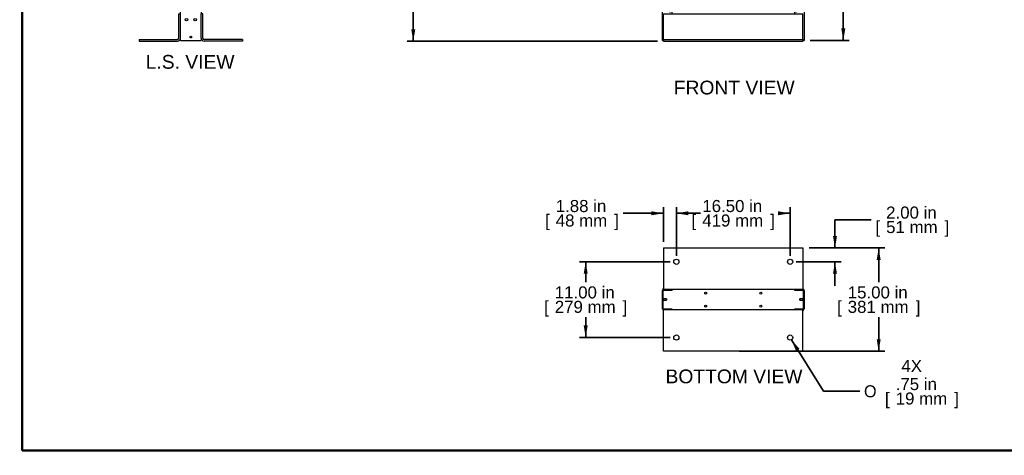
# Model space of a CAD drawing. Header units: inches. Extents: x 0 to 253, y 0 to 187.
# Tile 1 of 17: x 0 to 143, y 0 to 63. Entities that reach past the tile are written whole.
import ezdxf
from ezdxf import colors
from ezdxf.entities.mleader import LeaderData, LeaderLine
from ezdxf.enums import TextEntityAlignment as Align
from ezdxf.lldxf.tags import DXFTag
from ezdxf.math import Vec2, Vec3

# ---------------------------------------------------------------- set-up
doc = ezdxf.new("R2010")
doc.units = ezdxf.units.IN
doc.header["$MEASUREMENT"] = 0
for name, color, linetype in [('COM56849-3', 7, 'Continuous'), ('COM56974', 7, 'Continuous'), ('COM57034-2', 7, 'Continuous'), ('Default', 7, 'Continuous'), ('STD26020', 7, 'Continuous')]:
    doc.layers.add(name, color=color, linetype=linetype)
doc.styles.add('SEACAD_Arial', font='arial.ttf')
doc.styles.add('SEACAD_Solid_Edge_ANSI1_Symbols', font='txt')
tags = doc.linetypes.add('HIDDEN2', pattern=[0.1875, 0.125, -0.0625]).pattern_tags.tags
tags[6:7] = [DXFTag(74, 4), DXFTag(75, 0), DXFTag(340, '0'), DXFTag(46, 0.0), DXFTag(50, 0.0), DXFTag(44, 0.0), DXFTag(45, 0.0)]
tags[4:5] = [DXFTag(74, 4), DXFTag(75, 0), DXFTag(340, '0'), DXFTag(46, 0.0), DXFTag(50, 0.0), DXFTag(44, 0.0), DXFTag(45, 0.0)]
doc.dimstyles.new('WEB', dxfattribs={"dimtxt": 1.75, "dimasz": 1.75, "dimexe": 0.875, "dimexo": 0.875, "dimgap": 0.4375, "dimtad": 0, "dimtih": 1, "dimtoh": 1, "dimzin": 4, "dimdsep": 46, "dimtxsty": 'SEACAD_Arial', "dimblk1": '_SE_FILLED', "dimblk2": '_SE_FILLED', "dimsah": 1, "dimcen": 0.875, "dimadec": 0, "dimazin": 0, "dimtfac": 0.8, "dimtdec": 0, "dimtofl": 0, "dimtmove": 0, "dimatfit": 3, "dimfxl": 1, "dimtolj": 1, "dimtzin": 4, "dimarcsym": 0})

# ---------------------------------------------------------------- blocks, each defined once
blk = doc.blocks.new('SE')
at = {"layer": 'COM56849-3', "color": 7, "linetype": 'Continuous', "lineweight": 25}
for p, q in [((93.38, 64.12), (113.63, 64.12)), ((93.38, 60.56), (93.38, 64.12)), ((113.63, 60.56), (113.63, 64.12)), ((93.38, 60.37), (93.38, 60.56)), ((93.38, 60.37), (113.63, 60.37)), ((93.38, 60.37), (93.38, 60.12)), ((93.38, 60.12), (113.63, 60.12)), ((113.63, 60.37), (113.63, 60.56)), ((113.63, 60.37), (113.63, 60.12))]:
    blk.add_line(p, q, dxfattribs=at)
at = {"layer": 'COM56974', "color": 7, "linetype": 'Continuous', "lineweight": 25}
for p, q in [((93.35, 129.22), (93.35, 129.07)), ((93.35, 129.22), (113.66, 129.22)), ((93.35, 129.07), (93.35, 127.25)), ((113.66, 129.22), (113.66, 129.07)), ((113.66, 129.07), (113.66, 127.25)), ((93.35, 127.25), (113.66, 127.25))]:
    blk.add_line(p, q, dxfattribs=at)
at = {"layer": 'COM57034-2', "color": 7, "linetype": 'Continuous', "lineweight": 25}
for p, q in [((93.23, 60.22), (93.23, 129.09)), ((93.35, 129.09), (93.23, 129.09)), ((113.79, 129.09), (113.66, 129.09)), ((113.79, 129.09), (113.79, 60.22)), ((94.63, 64.12), (94.63, 127.25)), ((112.38, 127.25), (112.38, 64.12)), ((93.82, 125.42), (93.82, 125.45)), ((93.82, 125.45), (94.07, 125.45)), ((94.07, 125.42), (93.82, 125.42)), ((94.07, 125.45), (94.07, 125.42)), ((113.19, 125.45), (112.94, 125.45)), ((112.94, 125.45), (112.94, 125.42)), ((112.94, 125.42), (113.19, 125.42)), ((113.19, 125.42), (113.19, 125.45)), ((93.82, 123.67), (93.82, 123.7)), ((93.82, 123.7), (94.07, 123.7)), ((94.07, 123.67), (93.82, 123.67)), ((94.07, 123.7), (94.07, 123.67)), ((113.19, 123.7), (112.94, 123.7)), ((112.94, 123.7), (112.94, 123.67)), ((112.94, 123.67), (113.19, 123.67)), ((113.19, 123.67), (113.19, 123.7)), ((93.82, 121.92), (93.82, 121.95)), ((93.82, 121.95), (94.07, 121.95)), ((94.07, 121.92), (93.82, 121.92)), ((94.07, 121.95), (94.07, 121.92)), ((113.19, 121.95), (112.94, 121.95)), ((112.94, 121.95), (112.94, 121.92)), ((112.94, 121.92), (113.19, 121.92)), ((113.19, 121.92), (113.19, 121.95)), ((93.82, 120.17), (93.82, 120.2)), ((93.82, 120.2), (94.07, 120.2)), ((94.07, 120.17), (93.82, 120.17)), ((94.07, 120.2), (94.07, 120.17)), ((113.19, 120.2), (112.94, 120.2)), ((112.94, 120.2), (112.94, 120.17)), ((112.94, 120.17), (113.19, 120.17)), ((113.19, 120.17), (113.19, 120.2)), ((93.82, 118.42), (93.82, 118.45)), ((93.82, 118.45), (94.07, 118.45)), ((94.07, 118.42), (93.82, 118.42)), ((94.07, 118.45), (94.07, 118.42)), ((113.19, 118.45), (112.94, 118.45)), ((112.94, 118.45), (112.94, 118.42)), ((112.94, 118.42), (113.19, 118.42)), ((113.19, 118.42), (113.19, 118.45)), ((93.82, 116.67), (93.82, 116.7)), ((93.82, 116.7), (94.07, 116.7)), ((94.07, 116.67), (93.82, 116.67)), ((94.07, 116.7), (94.07, 116.67)), ((113.19, 116.7), (112.94, 116.7)), ((112.94, 116.7), (112.94, 116.67)), ((112.94, 116.67), (113.19, 116.67)), ((113.19, 116.67), (113.19, 116.7)), ((93.82, 114.92), (93.82, 114.95)), ((93.82, 114.95), (94.07, 114.95)), ((94.07, 114.92), (93.82, 114.92)), ((94.07, 114.95), (94.07, 114.92)), ((113.19, 114.95), (112.94, 114.95)), ((112.94, 114.95), (112.94, 114.92)), ((112.94, 114.92), (113.19, 114.92)), ((113.19, 114.92), (113.19, 114.95)), ((93.82, 113.17), (93.82, 113.2)), ((93.82, 113.2), (94.07, 113.2)), ((94.07, 113.17), (93.82, 113.17)), ((94.07, 113.2), (94.07, 113.17)), ((113.19, 113.2), (112.94, 113.2)), ((112.94, 113.2), (112.94, 113.17)), ((112.94, 113.17), (113.19, 113.17)), ((113.19, 113.17), (113.19, 113.2)), ((93.82, 111.42), (93.82, 111.45)), ((93.82, 111.45), (94.07, 111.45)), ((94.07, 111.42), (93.82, 111.42)), ((94.07, 111.45), (94.07, 111.42)), ((113.19, 111.45), (112.94, 111.45)), ((112.94, 111.45), (112.94, 111.42)), ((112.94, 111.42), (113.19, 111.42)), ((113.19, 111.42), (113.19, 111.45)), ((93.82, 109.67), (93.82, 109.7)), ((93.82, 109.7), (94.07, 109.7)), ((94.07, 109.67), (93.82, 109.67)), ((94.07, 109.7), (94.07, 109.67)), ((113.19, 109.7), (112.94, 109.7)), ((112.94, 109.7), (112.94, 109.67)), ((112.94, 109.67), (113.19, 109.67)), ((113.19, 109.67), (113.19, 109.7)), ((93.82, 107.92), (93.82, 107.95)), ((93.82, 107.95), (94.07, 107.95)), ((94.07, 107.92), (93.82, 107.92)), ((94.07, 107.95), (94.07, 107.92)), ((113.19, 107.95), (112.94, 107.95)), ((112.94, 107.95), (112.94, 107.92)), ((112.94, 107.92), (113.19, 107.92)), ((113.19, 107.92), (113.19, 107.95)), ((93.82, 106.17), (93.82, 106.2)), ((93.82, 106.2), (94.07, 106.2)), ((94.07, 106.17), (93.82, 106.17)), ((94.07, 106.2), (94.07, 106.17)), ((113.19, 106.2), (112.94, 106.2)), ((112.94, 106.2), (112.94, 106.17)), ((112.94, 106.17), (113.19, 106.17)), ((113.19, 106.17), (113.19, 106.2)), ((93.82, 104.42), (93.82, 104.45)), ((93.82, 104.45), (94.07, 104.45)), ((94.07, 104.42), (93.82, 104.42)), ((94.07, 104.45), (94.07, 104.42)), ((113.19, 104.45), (112.94, 104.45)), ((112.94, 104.45), (112.94, 104.42)), ((112.94, 104.42), (113.19, 104.42)), ((113.19, 104.42), (113.19, 104.45)), ((93.82, 102.67), (93.82, 102.7)), ((93.82, 102.7), (94.07, 102.7)), ((94.07, 102.67), (93.82, 102.67)), ((94.07, 102.7), (94.07, 102.67)), ((113.19, 102.7), (112.94, 102.7)), ((112.94, 102.7), (112.94, 102.67)), ((112.94, 102.67), (113.19, 102.67)), ((113.19, 102.67), (113.19, 102.7)), ((93.82, 100.92), (93.82, 100.95)), ((93.82, 100.95), (94.07, 100.95)), ((94.07, 100.92), (93.82, 100.92)), ((94.07, 100.95), (94.07, 100.92)), ((113.19, 100.95), (112.94, 100.95)), ((112.94, 100.95), (112.94, 100.92)), ((112.94, 100.92), (113.19, 100.92)), ((113.19, 100.92), (113.19, 100.95)), ((93.82, 99.17), (93.82, 99.2)), ((93.82, 99.2), (94.07, 99.2)), ((94.07, 99.17), (93.82, 99.17)), ((94.07, 99.2), (94.07, 99.17)), ((113.19, 99.2), (112.94, 99.2)), ((112.94, 99.2), (112.94, 99.17)), ((112.94, 99.17), (113.19, 99.17)), ((113.19, 99.17), (113.19, 99.2)), ((93.82, 97.42), (93.82, 97.45)), ((93.82, 97.45), (94.07, 97.45)), ((94.07, 97.42), (93.82, 97.42)), ((94.07, 97.45), (94.07, 97.42)), ((113.19, 97.45), (112.94, 97.45)), ((112.94, 97.45), (112.94, 97.42)), ((112.94, 97.42), (113.19, 97.42)), ((113.19, 97.42), (113.19, 97.45)), ((93.82, 95.67), (93.82, 95.7)), ((93.82, 95.7), (94.07, 95.7)), ((94.07, 95.7), (94.07, 95.67)), ((113.19, 95.7), (112.94, 95.7)), ((112.94, 95.7), (112.94, 95.67)), ((113.19, 95.67), (113.19, 95.7)), ((94.07, 95.67), (93.82, 95.67)), ((112.94, 95.67), (113.19, 95.67)), ((93.82, 93.92), (93.82, 93.95)), ((93.82, 93.95), (94.07, 93.95)), ((94.07, 93.92), (93.82, 93.92)), ((94.07, 93.95), (94.07, 93.92)), ((113.19, 93.95), (112.94, 93.95)), ((112.94, 93.95), (112.94, 93.92)), ((112.94, 93.92), (113.19, 93.92)), ((113.19, 93.92), (113.19, 93.95)), ((93.82, 92.17), (93.82, 92.2)), ((93.82, 92.2), (94.07, 92.2)), ((94.07, 92.17), (93.82, 92.17)), ((94.07, 92.2), (94.07, 92.17)), ((113.19, 92.2), (112.94, 92.2)), ((112.94, 92.2), (112.94, 92.17)), ((112.94, 92.17), (113.19, 92.17)), ((113.19, 92.17), (113.19, 92.2)), ((93.82, 90.42), (93.82, 90.45)), ((93.82, 90.45), (94.07, 90.45)), ((94.07, 90.42), (93.82, 90.42)), ((94.07, 90.45), (94.07, 90.42)), ((113.19, 90.45), (112.94, 90.45)), ((112.94, 90.45), (112.94, 90.42)), ((112.94, 90.42), (113.19, 90.42)), ((113.19, 90.42), (113.19, 90.45)), ((93.82, 88.67), (93.82, 88.7)), ((93.82, 88.7), (94.07, 88.7)), ((94.07, 88.67), (93.82, 88.67)), ((94.07, 88.7), (94.07, 88.67)), ((113.19, 88.7), (112.94, 88.7)), ((112.94, 88.7), (112.94, 88.67)), ((112.94, 88.67), (113.19, 88.67)), ((113.19, 88.67), (113.19, 88.7)), ((93.82, 86.92), (93.82, 86.95)), ((93.82, 86.95), (94.07, 86.95)), ((94.07, 86.92), (93.82, 86.92)), ((94.07, 86.95), (94.07, 86.92)), ((113.19, 86.95), (112.94, 86.95)), ((112.94, 86.95), (112.94, 86.92)), ((112.94, 86.92), (113.19, 86.92)), ((113.19, 86.92), (113.19, 86.95)), ((93.82, 85.17), (93.82, 85.2)), ((93.82, 85.2), (94.07, 85.2)), ((94.07, 85.17), (93.82, 85.17)), ((94.07, 85.2), (94.07, 85.17)), ((113.19, 85.2), (112.94, 85.2)), ((112.94, 85.2), (112.94, 85.17)), ((112.94, 85.17), (113.19, 85.17)), ((113.19, 85.17), (113.19, 85.2)), ((93.82, 83.42), (93.82, 83.45)), ((93.82, 83.45), (94.07, 83.45)), ((94.07, 83.42), (93.82, 83.42)), ((94.07, 83.45), (94.07, 83.42)), ((113.19, 83.45), (112.94, 83.45)), ((112.94, 83.45), (112.94, 83.42)), ((112.94, 83.42), (113.19, 83.42)), ((113.19, 83.42), (113.19, 83.45)), ((93.82, 81.67), (93.82, 81.7)), ((93.82, 81.7), (94.07, 81.7)), ((94.07, 81.67), (93.82, 81.67)), ((94.07, 81.7), (94.07, 81.67)), ((113.19, 81.7), (112.94, 81.7)), ((112.94, 81.7), (112.94, 81.67)), ((112.94, 81.67), (113.19, 81.67)), ((113.19, 81.67), (113.19, 81.7)), ((93.82, 79.92), (93.82, 79.95)), ((93.82, 79.95), (94.07, 79.95)), ((94.07, 79.92), (93.82, 79.92)), ((94.07, 79.95), (94.07, 79.92)), ((113.19, 79.95), (112.94, 79.95)), ((112.94, 79.95), (112.94, 79.92)), ((112.94, 79.92), (113.19, 79.92)), ((113.19, 79.92), (113.19, 79.95)), ((93.82, 78.17), (93.82, 78.2)), ((93.82, 78.2), (94.07, 78.2)), ((94.07, 78.17), (93.82, 78.17)), ((94.07, 78.2), (94.07, 78.17)), ((113.19, 78.2), (112.94, 78.2)), ((112.94, 78.2), (112.94, 78.17)), ((112.94, 78.17), (113.19, 78.17)), ((113.19, 78.17), (113.19, 78.2)), ((93.82, 76.42), (93.82, 76.45)), ((93.82, 76.45), (94.07, 76.45)), ((94.07, 76.42), (93.82, 76.42)), ((94.07, 76.45), (94.07, 76.42)), ((113.19, 76.45), (112.94, 76.45)), ((112.94, 76.45), (112.94, 76.42)), ((112.94, 76.42), (113.19, 76.42)), ((113.19, 76.42), (113.19, 76.45)), ((93.82, 74.67), (93.82, 74.7)), ((93.82, 74.7), (94.07, 74.7)), ((94.07, 74.67), (93.82, 74.67)), ((94.07, 74.7), (94.07, 74.67)), ((113.19, 74.7), (112.94, 74.7)), ((112.94, 74.7), (112.94, 74.67)), ((112.94, 74.67), (113.19, 74.67)), ((113.19, 74.67), (113.19, 74.7)), ((93.82, 72.92), (93.82, 72.95)), ((93.82, 72.95), (94.07, 72.95)), ((94.07, 72.92), (93.82, 72.92)), ((94.07, 72.95), (94.07, 72.92)), ((113.19, 72.95), (112.94, 72.95)), ((112.94, 72.95), (112.94, 72.92)), ((112.94, 72.92), (113.19, 72.92)), ((113.19, 72.92), (113.19, 72.95)), ((93.82, 71.17), (93.82, 71.2)), ((93.82, 71.2), (94.07, 71.2)), ((94.07, 71.17), (93.82, 71.17)), ((94.07, 71.2), (94.07, 71.17)), ((113.19, 71.2), (112.94, 71.2)), ((112.94, 71.2), (112.94, 71.17)), ((112.94, 71.17), (113.19, 71.17)), ((113.19, 71.17), (113.19, 71.2)), ((93.82, 69.42), (93.82, 69.45)), ((93.82, 69.45), (94.07, 69.45)), ((94.07, 69.42), (93.82, 69.42)), ((94.07, 69.45), (94.07, 69.42)), ((113.19, 69.45), (112.94, 69.45)), ((112.94, 69.45), (112.94, 69.42)), ((112.94, 69.42), (113.19, 69.42)), ((113.19, 69.42), (113.19, 69.45)), ((93.82, 67.67), (93.82, 67.7)), ((93.82, 67.7), (94.07, 67.7)), ((94.07, 67.67), (93.82, 67.67)), ((94.07, 67.7), (94.07, 67.67)), ((113.19, 67.7), (112.94, 67.7)), ((112.94, 67.7), (112.94, 67.67)), ((112.94, 67.67), (113.19, 67.67)), ((113.19, 67.67), (113.19, 67.7)), ((93.82, 65.92), (93.82, 65.95)), ((93.82, 65.95), (94.07, 65.95)), ((94.07, 65.92), (93.82, 65.92)), ((94.07, 65.95), (94.07, 65.92)), ((113.19, 65.95), (112.94, 65.95)), ((112.94, 65.95), (112.94, 65.92)), ((112.94, 65.92), (113.19, 65.92)), ((113.19, 65.92), (113.19, 65.95)), ((93.23, 60.22), (93.38, 60.22)), ((113.63, 60.22), (113.79, 60.22))]:
    blk.add_line(p, q, dxfattribs=at)
for centre in [(94.35, 126.94), (94.35, 126.31), (94.35, 125.69), (112.66, 126.94), (112.66, 126.31), (112.66, 125.69), (94.35, 125.19), (94.35, 124.56), (112.66, 125.19), (112.66, 124.56), (94.35, 123.94), (94.35, 123.44), (94.35, 122.81), (112.66, 123.94), (112.66, 123.44), (112.66, 122.81), (94.35, 122.19), (94.35, 121.69), (112.66, 122.19), (112.66, 121.69), (94.35, 121.06), (94.35, 120.44), (94.35, 119.94), (112.66, 121.06), (112.66, 120.44), (112.66, 119.94), (94.35, 119.31), (94.35, 118.69), (112.66, 119.31), (112.66, 118.69), (94.35, 118.19), (94.35, 117.56), (112.66, 118.19), (112.66, 117.56), (94.35, 116.94), (94.35, 116.44), (94.35, 115.81), (112.66, 116.94), (112.66, 116.44), (112.66, 115.81), (94.35, 115.19), (94.35, 114.69), (112.66, 115.19), (112.66, 114.69), (94.35, 114.06), (94.35, 113.44), (94.35, 112.94), (112.66, 114.06), (112.66, 113.44), (112.66, 112.94), (94.35, 112.31), (94.35, 111.69), (112.66, 112.31), (112.66, 111.69), (94.35, 111.19), (94.35, 110.56), (94.35, 109.94), (112.66, 111.19), (112.66, 110.56), (112.66, 109.94), (94.35, 109.44), (94.35, 108.81), (112.66, 109.44), (112.66, 108.81), (94.35, 108.19), (94.35, 107.69), (94.35, 107.06), (112.66, 108.19), (112.66, 107.69), (112.66, 107.06), (94.35, 106.44), (94.35, 105.94), (112.66, 106.44), (112.66, 105.94), (94.35, 105.31), (94.35, 104.69), (94.35, 104.19), (112.66, 105.31), (112.66, 104.69), (112.66, 104.19), (94.35, 103.56), (94.35, 102.94), (112.66, 103.56), (112.66, 102.94), (94.35, 102.44), (94.35, 101.81), (112.66, 102.44), (112.66, 101.81), (94.35, 101.19), (94.35, 100.69), (94.35, 100.06), (112.66, 101.19), (112.66, 100.69), (112.66, 100.06), (94.35, 99.44), (94.35, 98.94), (112.66, 99.44), (112.66, 98.94), (94.35, 98.31), (94.35, 97.69), (94.35, 97.19), (112.66, 98.31), (112.66, 97.69), (112.66, 97.19), (94.35, 96.56), (94.35, 95.94), (112.66, 96.56), (112.66, 95.94), (94.35, 95.44), (94.35, 94.81), (94.35, 94.19), (112.66, 95.44), (112.66, 94.81), (112.66, 94.19), (94.35, 93.69), (94.35, 93.06), (112.66, 93.69), (112.66, 93.06), (94.35, 92.44), (94.35, 91.94), (112.66, 92.44), (112.66, 91.94), (94.35, 91.31), (94.35, 90.69), (94.35, 90.19), (112.66, 91.31), (112.66, 90.69), (112.66, 90.19), (94.35, 89.56), (94.35, 88.94), (112.66, 89.56), (112.66, 88.94), (94.35, 88.44), (94.35, 87.81), (94.35, 87.19), (112.66, 88.44), (112.66, 87.81), (112.66, 87.19), (94.35, 86.69), (94.35, 86.06), (112.66, 86.69), (112.66, 86.06), (94.35, 85.44), (94.35, 84.94), (94.35, 84.31), (112.66, 85.44), (112.66, 84.94), (112.66, 84.31), (94.35, 83.69), (94.35, 83.19), (112.66, 83.69), (112.66, 83.19), (94.35, 82.56), (94.35, 81.94), (94.35, 81.44), (112.66, 82.56), (112.66, 81.94), (112.66, 81.44), (94.35, 80.81), (94.35, 80.19), (112.66, 80.81), (112.66, 80.19), (94.35, 79.69), (94.35, 79.06), (112.66, 79.69), (112.66, 79.06), (94.35, 78.44), (94.35, 77.94), (94.35, 77.31), (112.66, 78.44), (112.66, 77.94), (112.66, 77.31), (94.35, 76.69), (94.35, 76.19), (112.66, 76.69), (112.66, 76.19), (94.35, 75.56), (94.35, 74.94), (94.35, 74.44), (112.66, 75.56), (112.66, 74.94), (112.66, 74.44), (94.35, 73.81), (94.35, 73.19), (112.66, 73.81), (112.66, 73.19), (94.35, 72.69), (94.35, 72.06), (94.35, 71.44), (112.66, 72.69), (112.66, 72.06), (112.66, 71.44), (94.35, 70.94), (94.35, 70.31), (112.66, 70.94), (112.66, 70.31), (94.35, 69.69), (94.35, 69.19), (94.35, 68.56), (112.66, 69.69), (112.66, 69.19), (112.66, 68.56), (94.35, 67.94), (94.35, 67.44), (112.66, 67.94), (112.66, 67.44), (94.35, 66.81), (94.35, 66.19), (94.35, 65.69), (112.66, 66.81), (112.66, 66.19), (112.66, 65.69), (94.35, 65.06), (94.35, 64.44), (112.66, 65.06), (112.66, 64.44)]:
    blk.add_circle(centre, 0.0885, dxfattribs=at)
at = {"layer": 'STD26020', "color": 7, "linetype": 'HIDDEN2', "lineweight": 15}
for p, q in [((93.35, 112.72), (93.35, 112.47)), ((93.38, 112.72), (93.35, 112.72)), ((93.35, 112.47), (93.38, 112.47)), ((93.35, 112.09), (93.35, 111.84)), ((93.38, 112.09), (93.35, 112.09)), ((93.35, 111.84), (93.38, 111.84)), ((93.38, 112.72), (93.38, 112.47)), ((93.82, 112.69), (93.38, 112.69)), ((93.38, 112.5), (93.82, 112.5)), ((93.38, 112.09), (93.38, 111.84)), ((93.82, 112.06), (93.38, 112.06)), ((93.38, 111.87), (93.82, 111.87)), ((93.82, 112.69), (93.82, 112.5)), ((93.85, 112.66), (93.82, 112.69)), ((93.82, 112.5), (93.85, 112.53)), ((93.82, 112.06), (93.82, 111.87)), ((93.85, 112.03), (93.82, 112.06)), ((93.82, 111.87), (93.85, 111.9)), ((93.85, 112.66), (93.85, 112.53)), ((93.85, 112.03), (93.85, 111.9)), ((113.19, 77.44), (113.16, 77.41)), ((113.16, 77.41), (113.16, 77.28)), ((113.16, 77.28), (113.19, 77.25)), ((113.19, 77.44), (113.19, 77.25)), ((113.63, 77.44), (113.19, 77.44)), ((113.19, 77.25), (113.63, 77.25)), ((113.63, 77.47), (113.63, 77.22)), ((113.66, 77.47), (113.63, 77.47)), ((113.63, 77.22), (113.66, 77.22)), ((113.66, 77.47), (113.66, 77.22)), ((113.19, 76.81), (113.16, 76.78)), ((113.16, 76.78), (113.16, 76.65)), ((113.16, 76.65), (113.19, 76.62)), ((113.19, 76.81), (113.19, 76.62)), ((113.63, 76.81), (113.19, 76.81)), ((113.19, 76.62), (113.63, 76.62)), ((113.63, 76.84), (113.63, 76.59)), ((113.66, 76.84), (113.63, 76.84)), ((113.63, 76.59), (113.66, 76.59)), ((113.66, 76.84), (113.66, 76.59))]:
    blk.add_line(p, q, dxfattribs=at)
blk = doc.blocks.new('SE2')
at = {"layer": 'COM56849-3', "color": 7, "linetype": 'Continuous', "lineweight": 25}
for p, q in [((93.38, 30.1), (93.38, 24.54)), ((93.38, 30.1), (113.63, 30.1)), ((113.63, 30.1), (113.63, 24.54)), ((93.38, 24.54), (93.38, 24.1)), ((113.63, 24.54), (113.63, 24.1)), ((94.63, 24.1), (112.38, 24.1)), ((93.38, 20.67), (93.38, 21.1)), ((93.38, 15.1), (93.38, 20.67)), ((112.38, 21.1), (94.63, 21.1)), ((113.63, 20.67), (113.63, 21.1)), ((113.63, 15.1), (113.63, 20.67)), ((113.63, 15.1), (93.38, 15.1))]:
    blk.add_line(p, q, dxfattribs=at)
for centre in [(95.26, 28.1), (111.76, 28.1), (95.26, 17.1), (111.76, 17.1)]:
    blk.add_circle(centre, 0.375, dxfattribs=at)
at = {"layer": 'COM56974', "color": 7, "linetype": 'Continuous', "lineweight": 25}
for p, q in [((93.35, 24.21), (93.38, 24.21)), ((93.35, 24.12), (93.35, 24.21)), ((93.35, 24.09), (93.35, 24.12)), ((93.35, 24.12), (93.38, 24.12)), ((113.63, 24.21), (113.66, 24.21)), ((113.63, 24.12), (113.66, 24.12)), ((113.66, 24.12), (113.66, 24.21)), ((113.66, 24.09), (113.66, 24.12)), ((93.35, 21.09), (93.35, 21.11)), ((93.35, 21.09), (93.38, 21.09)), ((93.35, 21.09), (93.35, 20.99)), ((93.35, 20.99), (93.38, 20.99)), ((113.63, 21.09), (113.66, 21.09)), ((113.63, 20.99), (113.66, 20.99)), ((113.66, 21.09), (113.66, 21.11)), ((113.66, 21.09), (113.66, 20.99))]:
    blk.add_line(p, q, dxfattribs=at)
for centre in [(99.51, 23.54), (107.51, 23.54), (99.51, 21.67), (107.51, 21.67)]:
    blk.add_circle(centre, 0.141, dxfattribs=at)
at = {"layer": 'COM57034-2', "color": 7, "linetype": 'Continuous', "lineweight": 25}
for p, q in [((93.23, 21.29), (93.23, 23.92)), ((93.35, 21.29), (93.35, 23.92)), ((93.41, 24.1), (94.63, 24.1)), ((93.41, 23.98), (94.63, 23.98)), ((94.63, 24.1), (94.63, 23.98)), ((112.38, 24.1), (112.38, 23.98)), ((112.38, 24.1), (113.6, 24.1)), ((112.38, 23.98), (113.6, 23.98)), ((113.66, 23.92), (113.66, 21.29)), ((113.79, 23.92), (113.79, 21.29)), ((94.63, 21.23), (93.41, 21.23)), ((94.63, 21.1), (93.41, 21.1)), ((94.63, 21.1), (94.63, 21.23)), ((113.6, 21.23), (112.38, 21.23)), ((112.38, 21.1), (112.38, 21.23)), ((113.6, 21.1), (112.38, 21.1))]:
    blk.add_line(p, q, dxfattribs=at)
for centre, radius, start, end in [((93.41, 23.92), 0.185, 90, 180), ((93.41, 23.92), 0.06, 90, 180), ((113.6, 23.92), 0.185, 0, 90), ((113.6, 23.92), 0.06, 0, 90), ((93.41, 21.29), 0.185, 180, 270), ((93.41, 21.29), 0.06, 180, 270), ((113.6, 21.29), 0.06, 270, 360), ((113.6, 21.29), 0.185, 270, 360)]:
    blk.add_arc(centre, radius, start, end, dxfattribs=at)
at = {"layer": 'STD26020', "color": 7, "linetype": 'Continuous', "lineweight": 25}
for p, q in [((93.38, 22.73), (93.35, 22.73)), ((93.35, 22.48), (93.38, 22.48)), ((93.38, 22.73), (93.38, 22.48)), ((93.82, 22.7), (93.38, 22.7)), ((93.38, 22.51), (93.82, 22.51)), ((93.82, 22.7), (93.82, 22.51)), ((93.85, 22.67), (93.82, 22.7)), ((93.82, 22.51), (93.85, 22.54)), ((93.85, 22.54), (93.85, 22.67)), ((113.19, 22.7), (113.16, 22.67)), ((113.16, 22.67), (113.16, 22.54)), ((113.16, 22.54), (113.19, 22.51)), ((113.19, 22.51), (113.19, 22.7)), ((113.63, 22.7), (113.19, 22.7)), ((113.19, 22.51), (113.63, 22.51)), ((113.63, 22.48), (113.63, 22.73)), ((113.66, 22.73), (113.63, 22.73)), ((113.63, 22.48), (113.66, 22.48))]:
    blk.add_line(p, q, dxfattribs=at)
blk = doc.blocks.new('SE4')
at = {"layer": 'COM56849-3', "color": 7, "linetype": 'Continuous', "lineweight": 25}
for p, q in [((23.07, 60.56), (23.07, 64.12)), ((23.07, 64.12), (23.32, 64.12)), ((23.32, 60.56), (23.32, 64.12)), ((26.32, 60.56), (26.32, 64.12)), ((26.57, 64.12), (26.32, 64.12)), ((26.57, 60.56), (26.57, 64.12)), ((17.32, 60.37), (22.88, 60.37)), ((17.32, 60.37), (17.32, 60.12)), ((17.32, 60.12), (22.88, 60.12)), ((32.32, 60.37), (26.76, 60.37)), ((32.32, 60.12), (26.76, 60.12)), ((32.32, 60.37), (32.32, 60.12))]:
    blk.add_line(p, q, dxfattribs=at)
for centre, radius, start, end in [((22.88, 60.56), 0.438, 270, 0), ((22.88, 60.56), 0.188, 270, 0), ((26.76, 60.56), 0.438, 180, 270), ((26.76, 60.56), 0.188, 180, 270)]:
    blk.add_arc(centre, radius, start, end, dxfattribs=at)
at = {"layer": 'COM56974', "color": 7, "linetype": 'Continuous', "lineweight": 25}
for p, q in [((23.21, 127.25), (23.21, 129.07)), ((23.31, 127.25), (23.31, 129.07)), ((23.36, 129.22), (26.29, 129.22)), ((23.36, 129.12), (26.29, 129.12)), ((26.34, 129.07), (26.34, 127.25)), ((26.43, 129.07), (26.43, 127.25)), ((23.31, 127.25), (23.21, 127.25)), ((26.34, 127.25), (26.43, 127.25))]:
    blk.add_line(p, q, dxfattribs=at)
for centre, radius, start, end in [((23.36, 129.07), 0.143, 90, 180), ((23.36, 129.07), 0.048, 90, 180), ((26.29, 129.07), 0.143, 0, 90), ((26.29, 129.07), 0.048, 0, 90)]:
    blk.add_arc(centre, radius, start, end, dxfattribs=at)
at = {"layer": 'COM57034-2', "color": 7, "linetype": 'Continuous', "lineweight": 25}
for p, q in [((23.32, 64.12), (23.32, 129.09)), ((23.51, 129.09), (23.32, 129.09)), ((26.14, 129.09), (23.51, 129.09)), ((26.32, 129.09), (26.14, 129.09)), ((26.32, 129.09), (26.32, 64.12)), ((23.32, 60.22), (23.32, 60.56)), ((23.32, 60.22), (23.51, 60.22)), ((23.51, 60.22), (26.14, 60.22)), ((26.14, 60.22), (26.32, 60.22)), ((26.32, 60.56), (26.32, 60.22))]:
    blk.add_line(p, q, dxfattribs=at)
for centre, radius in [((24.2, 121.25), 0.188), ((25.45, 121.25), 0.188), ((24.82, 120.22), 0.0885), ((24.82, 115.19), 0.625), ((24.82, 108.22), 0.0885), ((24.82, 96.22), 0.0885), ((24.82, 84.22), 0.0885), ((24.82, 74.12), 0.625), ((24.82, 72.22), 0.0885), ((24.2, 63.25), 0.188), ((25.45, 63.25), 0.188), ((24.82, 60.72), 0.125)]:
    blk.add_circle(centre, radius, dxfattribs=at)
blk = doc.blocks.new('DMBLK119')
at = {"layer": 'Default', "linetype": 'Continuous', "lineweight": 35, "transparency": 16777216}
for points in [[(56.8, 127.47), (57.39, 127.47), (57.09, 129.22)], [(56.8, 61.87), (57.09, 60.12), (57.39, 61.87)]]:
    blk.add_hatch(color=7, dxfattribs=at).paths.add_polyline_path(points)
at = {"layer": 'Default', "color": 7, "linetype": 'Continuous', "lineweight": 35, "transparency": 16777216}
for p, q in [((92.48, 129.22), (56.22, 129.22)), ((57.09, 129.22), (57.09, 105.3)), ((57.09, 100.23), (57.09, 60.12)), ((92.51, 60.12), (56.22, 60.12))]:
    blk.add_line(p, q, dxfattribs=at)
at = {"layer": 'Default', "color": 7, "linetype": 'Continuous', "lineweight": 35, "transparency": 16777216, "style": 'SEACAD_Arial'}
for s, p in [('69.09 in', (51.92, 104.69)), ('[', (50.36, 102.59)), ('1755 mm', (51.92, 102.59)), (']', (63.14, 102.59))]:
    blk.add_text(s, height=1.75, dxfattribs=at).set_placement(p, align=Align.TOP_LEFT)
blk = doc.blocks.new('_SE_FILLED')
at = {"color": 0}
blk.add_line((0, 0), (-1, 0), dxfattribs=at)
blk.add_solid([(0, 0), (-1, -0.1665), (-1, 0.1665), (0, 0)], dxfattribs=at)
blk = doc.blocks.new('DMBLK122')
at = {"layer": 'Default', "linetype": 'Continuous', "lineweight": 35, "transparency": 16777216}
for points in [[(91.63, 35.43), (91.63, 34.85), (93.38, 35.14)], [(97.01, 35.43), (95.26, 35.14), (97.01, 34.85)]]:
    blk.add_hatch(color=7, dxfattribs=at).paths.add_polyline_path(points)
at = {"layer": 'Default', "color": 7, "linetype": 'Continuous', "lineweight": 35, "transparency": 16777216}
for p, q in [((93.38, 30.98), (93.38, 36.02)), ((95.26, 28.98), (95.26, 36.02)), ((87.54, 35.14), (93.38, 35.14)), ((95.26, 35.14), (98.76, 35.14))]:
    blk.add_line(p, q, dxfattribs=at)
at = {"layer": 'Default', "color": 7, "linetype": 'Continuous', "lineweight": 35, "transparency": 16777216, "style": 'SEACAD_Arial'}
for s, p in [('1.88 in', (77.76, 37.07)), ('[', (76.2, 34.97)), ('48 mm', (77.76, 34.97)), (']', (86.25, 34.97))]:
    blk.add_text(s, height=1.75, dxfattribs=at).set_placement(p, align=Align.TOP_LEFT)
blk = doc.blocks.new('DMBLK123')
at = {"layer": 'Default', "linetype": 'Continuous', "lineweight": 35, "transparency": 16777216}
for points in [[(97.01, 35.43), (95.26, 35.14), (97.01, 34.85)], [(110.01, 35.43), (110.01, 34.85), (111.76, 35.14)]]:
    blk.add_hatch(color=7, dxfattribs=at).paths.add_polyline_path(points)
at = {"layer": 'Default', "color": 7, "linetype": 'Continuous', "lineweight": 35, "transparency": 16777216}
for p, q in [((95.26, 28.98), (95.26, 36.02)), ((111.76, 28.98), (111.76, 36.02)), ((95.26, 35.14), (96.85, 35.14)), ((110.17, 35.14), (111.76, 35.14))]:
    blk.add_line(p, q, dxfattribs=at)
at = {"layer": 'Default', "color": 7, "linetype": 'Continuous', "lineweight": 35, "transparency": 16777216, "style": 'SEACAD_Arial'}
for s, p in [('16.50 in', (99.02, 37.07)), ('[', (97.46, 34.97)), ('419 mm', (99.02, 34.97)), (']', (108.87, 34.97))]:
    blk.add_text(s, height=1.75, dxfattribs=at).set_placement(p, align=Align.TOP_LEFT)
blk = doc.blocks.new('DMBLK124')
at = {"layer": 'Default', "linetype": 'Continuous', "lineweight": 35, "transparency": 16777216}
for points in [[(118.56, 31.85), (117.98, 31.85), (118.27, 30.1)], [(118.56, 26.35), (118.27, 28.1), (117.98, 26.35)]]:
    blk.add_hatch(color=7, dxfattribs=at).paths.add_polyline_path(points)
at = {"layer": 'Default', "color": 7, "linetype": 'Continuous', "lineweight": 35, "transparency": 16777216}
for p, q in [((118.27, 34.19), (123.52, 34.19)), ((118.27, 34.19), (118.27, 30.1)), ((114.51, 30.1), (119.15, 30.1)), ((112.63, 28.1), (119.15, 28.1)), ((118.27, 28.1), (118.27, 24.6))]:
    blk.add_line(p, q, dxfattribs=at)
at = {"layer": 'Default', "color": 7, "linetype": 'Continuous', "lineweight": 35, "transparency": 16777216, "style": 'SEACAD_Arial'}
for s, p in [('2.00 in', (125.69, 36.12)), ('[', (124.13, 34.02)), ('51 mm', (125.69, 34.02)), (']', (134.18, 34.02))]:
    blk.add_text(s, height=1.75, dxfattribs=at).set_placement(p, align=Align.TOP_LEFT)
blk = doc.blocks.new('DMBLK125')
at = {"layer": 'Default', "linetype": 'Continuous', "lineweight": 35, "transparency": 16777216}
for points in [[(81.82, 26.35), (82.4, 26.35), (82.11, 28.1)], [(81.82, 18.85), (82.11, 17.1), (82.4, 18.85)]]:
    blk.add_hatch(color=7, dxfattribs=at).paths.add_polyline_path(points)
at = {"layer": 'Default', "color": 7, "linetype": 'Continuous', "lineweight": 35, "transparency": 16777216}
for p, q in [((94.38, 28.1), (81.23, 28.1)), ((82.11, 28.1), (82.11, 25.14)), ((82.11, 20.07), (82.11, 17.1)), ((94.38, 17.1), (81.23, 17.1))]:
    blk.add_line(p, q, dxfattribs=at)
at = {"layer": 'Default', "color": 7, "linetype": 'Continuous', "lineweight": 35, "transparency": 16777216, "style": 'SEACAD_Arial'}
for s, p in [('11.00 in', (77.62, 24.53)), ('[', (76.06, 22.43)), ('279 mm', (77.62, 22.43)), (']', (87.47, 22.43))]:
    blk.add_text(s, height=1.75, dxfattribs=at).set_placement(p, align=Align.TOP_LEFT)
blk = doc.blocks.new('DMBLK126')
at = {"layer": 'Default', "linetype": 'Continuous', "lineweight": 35, "transparency": 16777216}
blk.add_hatch(color=7, dxfattribs=at).paths.add_polyline_path([(113.13, 15.45), (111.95, 16.78), (112.63, 15.14)])
at = {"layer": 'Default', "color": 7, "linetype": 'Continuous', "lineweight": 35, "transparency": 16777216}
for p, q in [((111.95, 16.78), (116.61, 9.3)), ((116.61, 9.3), (121.86, 9.3))]:
    blk.add_line(p, q, dxfattribs=at)
for s, style, p in [('4X', 'SEACAD_Arial', (127.9, 13.85)), ('O', 'SEACAD_Solid_Edge_ANSI1_Symbols', (122.48, 10.17)), ('.75 in', 'SEACAD_Arial', (127.08, 11.22)), ('[', 'SEACAD_Arial', (125.52, 9.12)), ('19 mm', 'SEACAD_Arial', (127.08, 9.12)), (']', 'SEACAD_Arial', (135.56, 9.12))]:
    blk.add_text(s, height=1.75, dxfattribs=dict(at, style=style)).set_placement(p, align=Align.TOP_LEFT)
blk = doc.blocks.new('DMBLK127')
at = {"layer": 'Default', "linetype": 'Continuous', "lineweight": 35, "transparency": 16777216}
for points in [[(124.9, 28.35), (124.61, 30.1), (124.32, 28.35)], [(124.9, 16.85), (124.32, 16.85), (124.61, 15.1)]]:
    blk.add_hatch(color=7, dxfattribs=at).paths.add_polyline_path(points)
at = {"layer": 'Default', "color": 7, "linetype": 'Continuous', "lineweight": 35, "transparency": 16777216}
for p, q in [((114.51, 30.1), (125.49, 30.1)), ((124.61, 30.1), (124.61, 25.14)), ((124.61, 20.07), (124.61, 15.1)), ((104.38, 15.1), (125.49, 15.1))]:
    blk.add_line(p, q, dxfattribs=at)
at = {"layer": 'Default', "color": 7, "linetype": 'Continuous', "lineweight": 35, "transparency": 16777216, "style": 'SEACAD_Arial'}
for s, p in [('15.00 in', (120.12, 24.53)), ('[', (118.56, 22.43)), ('381 mm', (120.12, 22.43)), (']', (129.98, 22.43))]:
    blk.add_text(s, height=1.75, dxfattribs=at).set_placement(p, align=Align.TOP_LEFT)
blk = doc.blocks.new('DMBLK128')
at = {"layer": 'Default', "linetype": 'Continuous', "lineweight": 35, "transparency": 16777216}
for points in [[(119.77, 74.97), (119.48, 76.72), (119.19, 74.97)], [(119.77, 61.97), (119.19, 61.97), (119.48, 60.22)]]:
    blk.add_hatch(color=7, dxfattribs=at).paths.add_polyline_path(points)
at = {"layer": 'Default', "color": 7, "linetype": 'Continuous', "lineweight": 35, "transparency": 16777216}
for p, q in [((114.54, 76.72), (120.35, 76.72)), ((119.48, 71), (119.48, 76.72)), ((119.48, 60.22), (119.48, 65.93)), ((114.66, 60.22), (120.35, 60.22))]:
    blk.add_line(p, q, dxfattribs=at)
at = {"layer": 'Default', "color": 7, "linetype": 'Continuous', "lineweight": 35, "transparency": 16777216, "style": 'SEACAD_Arial'}
for s, p in [('16.50 in', (114.99, 70.39)), ('[', (113.43, 68.29)), ('419 mm', (114.99, 68.29)), (']', (124.84, 68.29))]:
    blk.add_text(s, height=1.75, dxfattribs=at).set_placement(p, align=Align.TOP_LEFT)
blk = doc.blocks.new('_DOT')
at = {"color": 0}
blk.add_line((0, 0), (-1, 0), dxfattribs=at)
at = {"color": 0, "const_width": 0.333}
blk.add_lwpolyline([(-0.1665, 0, 1), (0.1665, 0, 1)], format="xyb", close=True, dxfattribs=at)

msp = doc.modelspace()

# ---------------------------------------------------------------- linework, layer by layer
at = {"layer": 'Default', "color": 7, "linetype": 'Continuous', "lineweight": 50}
for p, q in [((0.354, 187.119), (0.354, 0.682)), ((0.354, 0.682), (253.394, 0.682))]:
    msp.add_line(p, q, dxfattribs=at)

# ---------------------------------------------------------------- block references
at = {"layer": 'Default'}
for name in ['SE4', 'SE', 'SE2']:
    msp.add_blockref(name, (0, 0), dxfattribs=at)

# ---------------------------------------------------------------- texts
at = {"layer": 'Default', "color": 7, "linetype": 'Continuous', "lineweight": 70, "style": 'SEACAD_Arial'}
for s, p in [('L.S. VIEW', (18.279, 58.123)), ('FRONT VIEW', (94.885, 54.393)), ('BOTTOM VIEW', (93.69, 12.46))]:
    msp.add_text(s, height=2, dxfattribs=at).set_placement(p, align=Align.TOP_LEFT)

# ---------------------------------------------------------------- dimensions: what is measured, and where the dimension line sits
at = {"layer": 'Default', "color": 7, "linetype": 'Continuous', "lineweight": 35}
for base, p1, p2, angle, override, picture, middle, dimtype in [((57.095, 129.217), (93.35, 129.217), (93.382, 60.123), 270.02602, {"dimpost": '\\X'}, 'DMBLK119', (57.095, 102.764), 161), ((119.477, 76.717), (113.788, 60.217), (113.663, 76.717), 90, {"dimpost": '\\X'}, 'DMBLK128', (119.477, 68.467), 160), ((95.257, 35.142), (95.257, 28.103), (111.757, 28.103), 0, {"dimpost": '\\X'}, 'DMBLK123', (103.507, 35.142), 161), ((118.27, 28.103), (113.632, 30.103), (111.757, 28.103), 90, {"dimpost": '\\X', "dimtmove": 1}, 'DMBLK124', (123.52, 34.192), 160), ((124.613, 15.103), (113.632, 30.103), (103.507, 15.103), 90, {"dimpost": '\\X'}, 'DMBLK127', (124.613, 22.603), 160), ((82.107, 28.103), (95.257, 28.103), (95.257, 17.103), 270, {"dimpost": '\\X'}, 'DMBLK125', (82.107, 22.603), 161)]:
    dim = msp.add_linear_dim(base=base, p1=p1, p2=p2, angle=angle, text='\\A1;<>', dimstyle='WEB', override=override, dxfattribs=at)
    dim.commit()
    dim.dimension.update_dxf_attribs({"geometry": picture, "text_midpoint": middle, "dimtype": dimtype})
dim = msp.add_linear_dim(base=(95.256726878, 35.142200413), p1=(93.381726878, 30.103224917), p2=(95.256726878, 28.103224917), text='\\A1;<>', dimstyle='WEB', override={"dimpost": '\\X'}, dxfattribs=at)
dim.commit()
dim.dimension.update_dxf_attribs({"geometry": 'DMBLK122', "text_midpoint": (87.544645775, 35.142200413), "dimtype": 160})
dim = msp.add_diameter_dim_2p(p1=(111.559, 17.422), p2=(111.955, 16.785), text='\\A1;4X\\P<>', dimstyle='WEB', override={"dimpost": '\\X'}, dxfattribs=at)
dim.commit()
dim.dimension.update_dxf_attribs({"geometry": 'DMBLK126', "text_midpoint": (121.863, 9.296), "dimtype": 163})

# ---------------------------------------------------------------- leaders
ml = msp.add_multileader_mtext('Standard', dxfattribs=at)
ml.set_content('{\\pxsm0.9;\\fArial|b1||i0||c0|p34;\\W1.;DNRR63HDW\\P}', color=7)
ml.set_leader_properties()
ml.set_arrow_properties(name='DOT')
ml.build(insert=Vec2(0, 0))
ml.multileader.update_dxf_attribs({"leader_type": 0, "dogleg_length": 0, "arrow_head_size": 2.5})
ctx = ml.context
ctx.base_point, ctx.char_height, ctx.arrow_head_size, ctx.landing_gap_size = Vec3(226.284, 3.547), 2.5, 2.5, 0.875
notes = []
notes.append((ctx, [(0, (0, 0, 0), (0, 0), (1, 0), 1, [])]))
ctx.mtext.insert = Vec3(226.374, 4.818)
for ctx, leaders in notes:
    for number, flags, end, landing, length, lines in leaders:
        leader = LeaderData()
        leader.index, (leader.has_last_leader_line, leader.has_dogleg_vector, leader.attachment_direction) = number, flags
        leader.last_leader_point, leader.dogleg_vector, leader.dogleg_length = Vec3(end), Vec3(landing), length
        for number, points, colour, breaks in lines:
            line = LeaderLine()
            line.index, line.vertices, line.color, line.breaks = number, Vec3.list(points), colors.encode_raw_color(colour), breaks
            leader.lines.append(line)
        ctx.leaders.append(leader)

doc.saveas('drawing.dxf')
